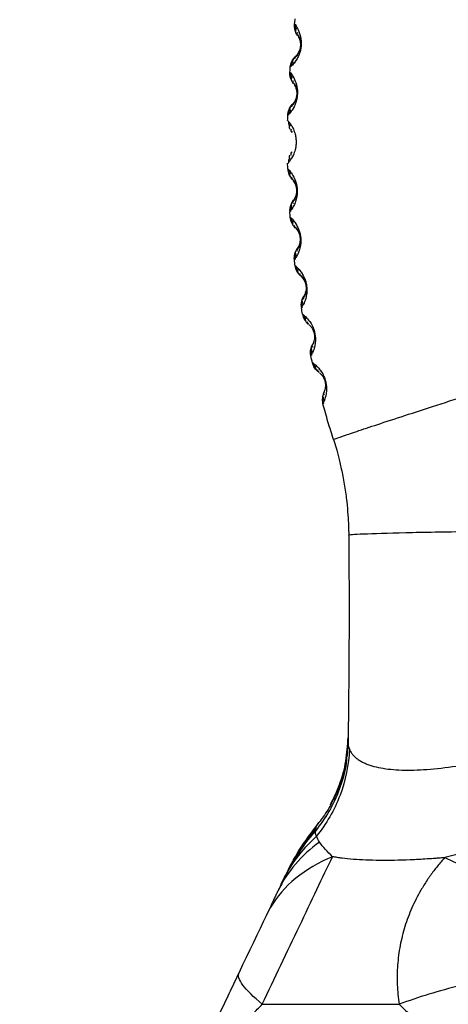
# Model space of a CAD drawing. Header units: millimetres. Extents: x 13 to 546, y 13 to 419.
# Tile 5 of 24: x 192 to 218, y 191 to 251. Entities that reach past the tile are written whole.
import ezdxf

# ---------------------------------------------------------------- set-up
doc = ezdxf.new("R2010")
doc.units = ezdxf.units.MM
doc.header["$LTSCALE"] = 2
doc.linetypes.add('SLD-Solid', pattern=[0])
doc.layers.add('DIMENSIONS', color=140, linetype='SLD-Solid', lineweight=25)
doc.styles.add('SLDTEXTSTYLE0', font='VERDANA.TTF')
doc.dimstyles.new('SLDDIMSTYLE0', dxfattribs={"dimtxt": 4.316016, "dimasz": 6.604, "dimexe": 0, "dimexo": 0.0625, "dimgap": 1.079004, "dimtad": 0, "dimtih": 1, "dimtoh": 1, "dimrnd": 1e-09, "dimzin": 12, "dimdsep": 46, "dimtxsty": 'SLDTEXTSTYLE0', "dimsah": 1, "dimcen": 0.09, "dimadec": 0, "dimazin": 3, "dimtfac": 1, "dimtofl": 0, "dimtmove": 0, "dimatfit": 3, "dimfxl": 0, "dimfrac": 2, "dimtolj": 1, "dimtzin": 12, "dimarcsym": 0})

# ---------------------------------------------------------------- blocks, each defined once
blk = doc.blocks.new('_D')
at = {"layer": 'DIMENSIONS'}
for p, q in [((257.87, 337.075), (154.357, 337.075)), ((160.707, 337.075), (160.707, 213.928)), ((154.294, 206.102), (152.844, 206.102)), ((152.844, 206.102), (152.844, 199.243)), ((167.119, 206.102), (168.569, 206.102)), ((168.569, 206.102), (168.569, 199.243)), ((152.844, 199.243), (154.294, 199.243)), ((168.569, 199.243), (167.119, 199.243)), ((160.707, 94.89), (160.707, 198.276)), ((219.505, 94.89), (154.357, 94.89))]:
    blk.add_line(p, q, dxfattribs=at)
for points in [[(160.707, 337.075), (159.691, 330.471), (161.723, 330.471)], [(160.707, 94.89), (161.723, 101.494), (159.691, 101.494)]]:
    blk.add_solid(points, dxfattribs=at)
at = {"layer": 'DIMENSIONS', "char_height": 4.2333, "attachment_point": 1, "style": 'SLDTEXTSTYLE0'}
for s, insert in [('242.2', (152.499, 212.445)), ('9.53', (154.294, 204.619))]:
    blk.add_mtext(s, dxfattribs=dict(at, insert=insert))
blk = doc.blocks.new('_D_2')
at = {"layer": 'DIMENSIONS'}
for p, q in [((257.816, 337.071), (176.375, 337.071)), ((182.725, 337.071), (182.725, 251.166)), ((176.312, 243.341), (174.863, 243.341)), ((174.863, 243.341), (174.863, 236.481)), ((189.138, 243.341), (190.587, 243.341)), ((190.587, 243.341), (190.587, 236.481)), ((174.863, 236.481), (176.312, 236.481)), ((190.587, 236.481), (189.138, 236.481)), ((182.725, 152.277), (182.725, 235.515)), ((191.044, 152.277), (176.375, 152.277))]:
    blk.add_line(p, q, dxfattribs=at)
for points in [[(182.725, 337.071), (181.709, 330.467), (183.741, 330.467)], [(182.725, 152.277), (183.741, 158.881), (181.709, 158.881)]]:
    blk.add_solid(points, dxfattribs=at)
at = {"layer": 'DIMENSIONS', "char_height": 4.2333, "attachment_point": 1, "style": 'SLDTEXTSTYLE0'}
for s, insert in [('184.8', (174.517, 249.684)), ('7.28', (176.312, 241.858))]:
    blk.add_mtext(s, dxfattribs=dict(at, insert=insert))

msp = doc.modelspace()

# ---------------------------------------------------------------- linework, layer by layer
for p, q in [((208.967, 251.02), (208.969, 250.923)), ((209.304, 249.682), (209.303, 249.668)), ((208.726, 248.483), (208.705, 248.388)), ((208.679, 248.048), (208.686, 247.951)), ((209.079, 246.737), (209.079, 246.719)), ((208.564, 245.51), (208.548, 245.414)), ((208.741, 244.411), (208.784, 244.356)), ((208.783, 243.16), (208.741, 243.105)), ((208.546, 242.095), (208.562, 242)), ((209.066, 240.839), (209.067, 240.822)), ((208.68, 239.573), (208.674, 239.477)), ((208.7, 239.113), (208.72, 239.02)), ((209.277, 237.89), (209.28, 237.873)), ((208.958, 236.61), (208.956, 236.514)), ((209.003, 236.13), (209.028, 236.037)), ((209.383, 233.65), (209.386, 233.554)), ((209.459, 233.139), (209.488, 233.048)), ((209.961, 230.689), (209.969, 230.593)), ((210.068, 230.153), (210.102, 230.064)), ((210.691, 227.74), (210.704, 227.645)), ((212.222, 206.751), (212.166, 206.189)), ((212.223, 206.751), (212.167, 206.189)), ((212.223, 206.7), (212.179, 206.008)), ((212.166, 206.189), (212.152, 206.051)), ((212.167, 206.189), (212.153, 206.049)), ((210.267, 201.528), (208.766, 199.341)), ((210.267, 201.528), (208.773, 199.353)), ((210.26, 201.573), (210.424, 201.817)), ((208.997, 199.74), (208.535, 198.909)), ((208.684, 199.178), (208.539, 198.917)), ((208.182, 198.186), (208.408, 198.588)), ((208.182, 198.186), (208.404, 198.58)), ((208.531, 198.899), (208.382, 198.589)), ((208.317, 198.469), (208.297, 198.426)), ((207.456, 196.661), (207.172, 196.065))]:
    msp.add_line(p, q)
at = {"flags": 128}
msp.add_lwpolyline([(207.172, 196.065), (206.992, 195.688), (206.8, 195.285), (206.598, 194.86), (206.387, 194.417), (206.169, 193.961), (205.948, 193.497), (205.726, 193.03), (205.504, 192.565)], dxfattribs=at)
for centre, start, end in [((209.498, 242.451), 179.99991, 181.22868), ((209.505, 242.134), 181.53532, 223.42855), ((209.632, 239.532), 179.99971, 184.04825), ((210.335, 233.703), 179.9993, 189.71378), ((210.402, 233.32), 190.0881, 231.52163)]:
    msp.add_arc(centre, 1, start, end)
for points in [[(208.928, 251.038), (208.941, 251.145), (208.955, 251.252), (208.968, 251.358)], [(209.106, 250.338), (208.963, 250.539), (208.898, 250.794), (208.928, 251.038)], [(208.663, 248.378), (208.682, 248.624), (208.796, 248.861), (208.976, 249.03)], [(208.64, 248.064), (208.647, 248.169), (208.655, 248.274), (208.663, 248.378)], [(208.85, 247.375), (208.699, 247.569), (208.622, 247.819), (208.64, 248.064)], [(208.507, 245.402), (208.514, 245.648), (208.615, 245.889), (208.785, 246.067)], [(208.499, 245.087), (208.502, 245.192), (208.504, 245.297), (208.507, 245.402)], [(208.506, 242.107), (208.503, 242.214), (208.5, 242.322), (208.498, 242.43)], [(208.632, 239.532), (208.632, 239.752), (208.707, 239.971), (208.842, 240.145)], [(208.659, 239.124), (208.651, 239.236), (208.643, 239.349), (208.635, 239.461)], [(208.963, 238.479), (208.788, 238.648), (208.678, 238.882), (208.659, 239.124)], [(208.918, 236.496), (208.889, 236.737), (208.952, 236.988), (209.09, 237.187)], [(208.962, 236.138), (208.947, 236.257), (208.932, 236.376), (208.918, 236.496)], [(209.296, 235.511), (209.114, 235.67), (208.993, 235.898), (208.962, 236.138)], [(209.335, 233.703), (209.335, 233.888), (209.388, 234.073), (209.486, 234.231)], [(209.418, 233.145), (209.395, 233.275), (209.372, 233.404), (209.35, 233.534)], [(209.909, 230.789), (209.909, 230.957), (209.953, 231.125), (210.034, 231.272)], [(209.933, 230.572), (209.918, 230.643), (209.909, 230.716), (209.909, 230.789)], [(210.027, 230.157), (209.996, 230.295), (209.964, 230.433), (209.933, 230.572)], [(210.418, 229.57), (210.223, 229.711), (210.081, 229.923), (210.027, 230.157)], [(210.734, 228.323), (210.67, 228.191), (210.634, 228.039), (210.634, 227.888)], [(210.634, 227.888), (210.634, 227.797), (210.647, 227.706), (210.67, 227.621)], [(211.325, 225.418), (211.268, 225.6), (211.153, 225.966), (210.986, 226.516), (210.825, 227.068), (210.722, 227.437), (210.67, 227.621)], [(212.265, 219.534), (212.279, 217.983), (212.286, 216.431), (212.286, 214.88)], [(212.286, 214.88), (212.286, 212.17), (212.265, 209.461), (212.223, 206.751)], [(212.223, 206.751), (212.22, 206.61), (212.246, 206.469), (212.304, 206.328)], [(208.108, 198.029), (208.628, 199.121), (209.366, 200.123), (210.277, 200.973)], [(210.462, 200.607), (210.381, 200.73), (210.317, 200.852), (210.276, 200.973)], [(207.456, 196.661), (207.446, 196.641), (207.436, 196.6), (207.428, 196.548)], [(207.428, 196.548), (207.335, 196.39), (207.25, 196.229), (207.172, 196.065)]]:
    msp.add_open_spline(points, degree=3)
for points, knots in [([(208.928, 251.038), (208.957, 251.006), (208.999, 250.959), (209.206, 250.574), (209.306, 250.219), (209.335, 249.957), (209.334, 249.782), (209.326, 249.654), (209.309, 249.527), (209.274, 249.356), (209.194, 249.105), (209.029, 248.779), (208.821, 248.528), (208.781, 248.494), (208.762, 248.478)], [0, 0, 0, 0, 0.288129, 0.432274, 0.504278, 0.543, 0.560107, 0.576729, 0.593313, 0.610412, 0.649181, 0.721186, 0.865333, 1, 1, 1, 1]), ([(208.969, 250.923), (208.968, 250.891), (208.967, 250.795), (208.99, 250.695), (209.005, 250.628)], [0, 0, 0, 0, 0.334647, 1, 1, 1, 1]), ([(209.057, 250.755), (209.021, 250.725), (208.949, 250.665), (208.993, 250.552), (209.014, 250.496)], [0, 0, 0, 0, 0.508406, 1, 1, 1, 1]), ([(209.145, 250.275), (209.151, 250.267), (209.162, 250.253), (209.222, 250.13), (209.269, 249.997), (209.29, 249.83), (209.291, 249.745), (209.289, 249.695), (209.286, 249.659), (209.282, 249.623), (209.274, 249.573), (209.256, 249.491), (209.215, 249.368), (209.161, 249.262), (209.104, 249.175), (209.042, 249.096), (208.987, 249.041), (208.979, 249.034), (208.976, 249.03)], [0, 0, 0, 0, 0.123898, 0.240944, 0.347665, 0.378803, 0.392633, 0.398546, 0.404147, 0.409764, 0.415702, 0.429569, 0.460785, 0.531913, 0.607466, 0.684794, 0.841772, 1, 1, 1, 1]), ([(209.124, 250.311), (209.102, 250.351), (209.058, 250.432), (209.103, 250.48), (209.126, 250.504)], [0, 0, 0, 0, 0.4908129, 1, 1, 1, 1]), ([(209.099, 250.402), (209.129, 250.362), (209.175, 250.3), (209.25, 250.139), (209.288, 250), (209.304, 249.888), (209.309, 249.799), (209.308, 249.727), (209.305, 249.694), (209.304, 249.682)], [0, 0, 0, 0, 0.461932, 0.703176, 0.826195, 0.888269, 0.950437, 0.981695, 1, 1, 1, 1]), ([(209.303, 249.668), (209.303, 249.664), (209.301, 249.639), (209.295, 249.593), (209.28, 249.513), (209.257, 249.425), (209.196, 249.261), (209.069, 249.068), (209.001, 249.009), (208.956, 248.969)], [0, 0, 0, 0, 0.005969, 0.036854, 0.067908, 0.130468, 0.193904, 0.452892, 1, 1, 1, 1]), ([(208.855, 248.894), (208.822, 248.843), (208.757, 248.74), (208.816, 248.667), (208.846, 248.63)], [0, 0, 0, 0, 0.491616, 1, 1, 1, 1]), ([(208.962, 248.863), (208.945, 248.891), (208.91, 248.947), (208.969, 249.018), (208.999, 249.052)], [0, 0, 0, 0, 0.509162, 1, 1, 1, 1]), ([(208.82, 248.765), (208.792, 248.703), (208.75, 248.609), (208.732, 248.515), (208.726, 248.483)], [0, 0, 0, 0, 0.664245, 1, 1, 1, 1]), ([(208.64, 248.064), (208.67, 248.034), (208.714, 247.988), (208.939, 247.616), (209.054, 247.266), (209.096, 247.006), (209.104, 246.832), (209.102, 246.705), (209.092, 246.58), (209.067, 246.412), (209, 246.156), (208.851, 245.823), (208.656, 245.559), (208.619, 245.524), (208.6, 245.507)], [0, 0, 0, 0, 0.288197, 0.432375, 0.504393, 0.543038, 0.560168, 0.576843, 0.59309, 0.60975, 0.647184, 0.721119, 0.865297, 1, 1, 1, 1]), ([(208.686, 247.951), (208.687, 247.919), (208.691, 247.824), (208.718, 247.725), (208.736, 247.659)], [0, 0, 0, 0, 0.334797, 1, 1, 1, 1]), ([(208.782, 247.789), (208.747, 247.757), (208.679, 247.694), (208.728, 247.583), (208.752, 247.528)], [0, 0, 0, 0, 0.508399, 1, 1, 1, 1]), ([(208.892, 247.314), (208.898, 247.307), (208.91, 247.294), (208.975, 247.174), (209.029, 247.044), (209.058, 246.879), (209.063, 246.794), (209.063, 246.744), (209.062, 246.708), (209.059, 246.672), (209.054, 246.622), (209.04, 246.539), (209.006, 246.416), (208.958, 246.307), (208.906, 246.218), (208.847, 246.135), (208.796, 246.078), (208.789, 246.07), (208.785, 246.067)], [0, 0, 0, 0, 0.123838, 0.240896, 0.347622, 0.378757, 0.392582, 0.398494, 0.404096, 0.409711, 0.415649, 0.429527, 0.46075, 0.531887, 0.607446, 0.684779, 0.841764, 1, 1, 1, 1]), ([(208.87, 247.35), (208.846, 247.388), (208.798, 247.467), (208.84, 247.517), (208.862, 247.542)], [0, 0, 0, 0, 0.490822, 1, 1, 1, 1]), ([(208.84, 247.439), (208.872, 247.4), (208.92, 247.341), (209.003, 247.184), (209.047, 247.048), (209.069, 246.937), (209.078, 246.849), (209.081, 246.779), (209.08, 246.747), (209.079, 246.737)], [0, 0, 0, 0, 0.463169, 0.705061, 0.828412, 0.890655, 0.952992, 0.984337, 1, 1, 1, 1]), ([(209.079, 246.719), (209.079, 246.715), (209.078, 246.689), (209.074, 246.643), (209.064, 246.562), (209.045, 246.474), (208.993, 246.307), (208.875, 246.11), (208.812, 246.047), (208.768, 246.005)], [0, 0, 0, 0, 0.006514, 0.037376, 0.06842, 0.130939, 0.194332, 0.453172, 1, 1, 1, 1]), ([(208.672, 245.925), (208.642, 245.873), (208.582, 245.767), (208.644, 245.698), (208.676, 245.662)], [0, 0, 0, 0, 0.491617, 1, 1, 1, 1]), ([(208.78, 245.9), (208.761, 245.927), (208.724, 245.981), (208.779, 246.054), (208.807, 246.09)], [0, 0, 0, 0, 0.509157, 1, 1, 1, 1]), ([(208.643, 245.795), (208.619, 245.732), (208.581, 245.636), (208.568, 245.542), (208.564, 245.51)], [0, 0, 0, 0, 0.664574, 1, 1, 1, 1]), ([(208.499, 245.087), (208.5, 245.084), (208.502, 245.08), (208.513, 245.068), (208.526, 245.054), (208.545, 245.034), (208.572, 245.001), (208.613, 244.951), (208.647, 244.905), (208.663, 244.883)], [0, 0, 0, 0, 0.164091, 0.302097, 0.414067, 0.499981, 0.673832, 0.840485, 1, 1, 1, 1]), ([(208.55, 244.977), (208.553, 244.945), (208.561, 244.85), (208.593, 244.753), (208.615, 244.689)], [0, 0, 0, 0, 0.334799, 1, 1, 1, 1]), ([(208.578, 244.988), (208.597, 244.969), (208.634, 244.931), (208.818, 244.653), (208.949, 244.314), (209.003, 244.058), (209.02, 243.885), (209.024, 243.758), (209.02, 243.631), (209.003, 243.458), (208.948, 243.202), (208.817, 242.863), (208.632, 242.585), (208.596, 242.547), (208.577, 242.528)], [0, 0, 0, 0, 0.17012, 0.334875, 0.417176, 0.46145, 0.481001, 0.499984, 0.518953, 0.538499, 0.582795, 0.665095, 0.829851, 1, 1, 1, 1]), ([(208.653, 244.819), (208.62, 244.786), (208.556, 244.72), (208.61, 244.612), (208.636, 244.559)], [0, 0, 0, 0, 0.50839, 1, 1, 1, 1]), ([(208.762, 244.387), (208.737, 244.424), (208.685, 244.5), (208.725, 244.551), (208.745, 244.578)], [0, 0, 0, 0, 0.490836, 1, 1, 1, 1]), ([(208.614, 242.828), (208.593, 242.764), (208.552, 242.634), (208.542, 242.508), (208.538, 242.444)], [0, 0, 0, 0, 0.497395, 1, 1, 1, 1]), ([(208.635, 242.958), (208.609, 242.905), (208.555, 242.796), (208.619, 242.731), (208.652, 242.697)], [0, 0, 0, 0, 0.491612, 1, 1, 1, 1]), ([(208.744, 242.939), (208.724, 242.965), (208.684, 243.017), (208.736, 243.092), (208.761, 243.129)], [0, 0, 0, 0, 0.509161, 1, 1, 1, 1]), ([(208.506, 242.107), (208.538, 242.08), (208.586, 242.039), (208.842, 241.693), (208.989, 241.359), (209.055, 241.107), (209.081, 240.937), (209.091, 240.81), (209.093, 240.684), (209.085, 240.511), (209.043, 240.253), (208.93, 239.909), (208.766, 239.631), (208.732, 239.592), (208.716, 239.574)], [0, 0, 0, 0, 0.2881805, 0.432351, 0.5043691, 0.543123, 0.5602295, 0.5768304, 0.5934341, 0.6105385, 0.6492954, 0.7213112, 0.865481, 1, 1, 1, 1]), ([(208.562, 242), (208.566, 241.968), (208.579, 241.874), (208.615, 241.779), (208.64, 241.716)], [0, 0, 0, 0, 0.335256, 1, 1, 1, 1]), ([(208.671, 241.848), (208.64, 241.813), (208.579, 241.745), (208.638, 241.639), (208.667, 241.588)], [0, 0, 0, 0, 0.508386, 1, 1, 1, 1]), ([(208.8, 241.423), (208.774, 241.458), (208.719, 241.531), (208.756, 241.585), (208.774, 241.612)], [0, 0, 0, 0, 0.490845, 1, 1, 1, 1]), ([(208.763, 241.508), (208.798, 241.472), (208.851, 241.419), (208.947, 241.272), (209.004, 241.142), (209.036, 241.035), (209.054, 240.949), (209.063, 240.881), (209.065, 240.85), (209.066, 240.839)], [0, 0, 0, 0, 0.463167, 0.705061, 0.828414, 0.890658, 0.953004, 0.984351, 1, 1, 1, 1]), ([(208.826, 241.39), (208.833, 241.383), (208.846, 241.371), (208.921, 241.259), (208.986, 241.136), (209.031, 240.975), (209.044, 240.893), (209.049, 240.844), (209.052, 240.808), (209.053, 240.772), (209.053, 240.722), (209.047, 240.638), (209.026, 240.512), (208.988, 240.4), (208.946, 240.307), (208.897, 240.219), (208.852, 240.158), (208.846, 240.149), (208.842, 240.145)], [0, 0, 0, 0, 0.123709, 0.24079, 0.347599, 0.378809, 0.392695, 0.398623, 0.404224, 0.40984, 0.415764, 0.429588, 0.460753, 0.531858, 0.607414, 0.684751, 0.84175, 1, 1, 1, 1]), ([(209.067, 240.822), (209.067, 240.817), (209.069, 240.792), (209.07, 240.746), (209.068, 240.665), (209.058, 240.576), (209.023, 240.405), (208.927, 240.197), (208.871, 240.129), (208.832, 240.082)], [0, 0, 0, 0, 0.00654, 0.037397, 0.068441, 0.130956, 0.194353, 0.453189, 1, 1, 1, 1]), ([(208.73, 239.863), (208.712, 239.798), (208.685, 239.7), (208.681, 239.605), (208.68, 239.573)], [0, 0, 0, 0, 0.665268, 1, 1, 1, 1]), ([(208.745, 239.993), (208.721, 239.939), (208.673, 239.829), (208.74, 239.766), (208.775, 239.735)], [0, 0, 0, 0, 0.491609, 1, 1, 1, 1]), ([(208.854, 239.98), (208.833, 240.005), (208.791, 240.054), (208.838, 240.132), (208.862, 240.171)], [0, 0, 0, 0, 0.509163, 1, 1, 1, 1]), ([(208.659, 239.124), (208.693, 239.098), (208.742, 239.06), (209.013, 238.728), (209.176, 238.403), (209.254, 238.156), (209.287, 237.988), (209.304, 237.863), (209.312, 237.737), (209.313, 237.564), (209.284, 237.305), (209.189, 236.957), (209.04, 236.672), (209.008, 236.632), (208.993, 236.612)], [0, 0, 0, 0, 0.288199, 0.432379, 0.504403, 0.54317, 0.560276, 0.576868, 0.59348, 0.610586, 0.649337, 0.721357, 0.865535, 1, 1, 1, 1]), ([(208.72, 239.02), (208.726, 238.989), (208.743, 238.896), (208.784, 238.803), (208.812, 238.741)], [0, 0, 0, 0, 0.335442, 1, 1, 1, 1]), ([(208.837, 238.874), (208.808, 238.838), (208.751, 238.767), (208.814, 238.665), (208.845, 238.615)], [0, 0, 0, 0, 0.508379, 1, 1, 1, 1]), ([(208.986, 238.457), (208.957, 238.491), (208.899, 238.561), (208.933, 238.616), (208.95, 238.644)], [0, 0, 0, 0, 0.490856, 1, 1, 1, 1]), ([(208.944, 238.54), (208.98, 238.506), (209.036, 238.456), (209.139, 238.314), (209.201, 238.188), (209.238, 238.083), (209.26, 237.999), (209.273, 237.931), (209.276, 237.901), (209.277, 237.89)], [0, 0, 0, 0, 0.463165, 0.705059, 0.828413, 0.890658, 0.953007, 0.984355, 1, 1, 1, 1]), ([(209.013, 238.425), (209.02, 238.419), (209.033, 238.407), (209.114, 238.3), (209.184, 238.18), (209.236, 238.023), (209.253, 237.942), (209.261, 237.893), (209.265, 237.858), (209.268, 237.822), (209.27, 237.772), (209.269, 237.689), (209.254, 237.562), (209.223, 237.448), (209.185, 237.353), (209.141, 237.264), (209.1, 237.2), (209.093, 237.191), (209.09, 237.187)], [0, 0, 0, 0, 0.123637, 0.24073, 0.347578, 0.37882, 0.392731, 0.398667, 0.404269, 0.409883, 0.415801, 0.429604, 0.460745, 0.531836, 0.607393, 0.684733, 0.841742, 1, 1, 1, 1]), ([(209.28, 237.873), (209.28, 237.869), (209.283, 237.844), (209.286, 237.797), (209.288, 237.717), (209.283, 237.627), (209.257, 237.455), (209.172, 237.243), (209.119, 237.172), (209.083, 237.124)], [0, 0, 0, 0, 0.006672, 0.037521, 0.068564, 0.131067, 0.194456, 0.453257, 1, 1, 1, 1]), ([(208.993, 236.901), (208.978, 236.835), (208.956, 236.736), (208.957, 236.642), (208.958, 236.61)], [0, 0, 0, 0, 0.66563, 1, 1, 1, 1]), ([(209.001, 237.031), (208.98, 236.976), (208.938, 236.863), (209.008, 236.805), (209.043, 236.776)], [0, 0, 0, 0, 0.491606, 1, 1, 1, 1]), ([(209.11, 237.023), (209.088, 237.047), (209.043, 237.094), (209.087, 237.174), (209.108, 237.213)], [0, 0, 0, 0, 0.5091641, 1, 1, 1, 1]), ([(208.962, 236.138), (208.996, 236.114), (209.048, 236.079), (209.333, 235.761), (209.51, 235.446), (209.6, 235.205), (209.641, 235.039), (209.664, 234.915), (209.679, 234.79), (209.688, 234.618), (209.673, 234.359), (209.596, 234.007), (209.462, 233.716), (209.433, 233.674), (209.419, 233.654)], [0, 0, 0, 0, 0.288222, 0.432413, 0.504444, 0.54321, 0.56032, 0.576913, 0.593545, 0.610655, 0.649387, 0.721411, 0.865599, 1, 1, 1, 1]), ([(209.028, 236.037), (209.035, 236.007), (209.057, 235.915), (209.102, 235.824), (209.132, 235.764)], [0, 0, 0, 0, 0.3356082, 1, 1, 1, 1]), ([(209.151, 235.897), (209.124, 235.86), (209.07, 235.787), (209.139, 235.689), (209.172, 235.641)], [0, 0, 0, 0, 0.50837, 1, 1, 1, 1]), ([(209.319, 235.49), (209.289, 235.523), (209.228, 235.59), (209.259, 235.646), (209.275, 235.674)], [0, 0, 0, 0, 0.490869, 1, 1, 1, 1]), ([(209.274, 235.57), (209.311, 235.539), (209.369, 235.491), (209.478, 235.355), (209.546, 235.233), (209.588, 235.131), (209.614, 235.049), (209.631, 234.977), (209.637, 234.94), (209.639, 234.924)], [0, 0, 0, 0, 0.459102, 0.698877, 0.821155, 0.882859, 0.944669, 0.975732, 1, 1, 1, 1]), ([(209.348, 235.46), (209.355, 235.454), (209.369, 235.443), (209.454, 235.34), (209.53, 235.224), (209.589, 235.071), (209.61, 234.991), (209.62, 234.943), (209.626, 234.908), (209.631, 234.872), (209.635, 234.823), (209.639, 234.739), (209.63, 234.612), (209.604, 234.497), (209.572, 234.401), (209.532, 234.31), (209.495, 234.244), (209.489, 234.235), (209.486, 234.231)], [0, 0, 0, 0, 0.123574, 0.240672, 0.34757, 0.378851, 0.392796, 0.39874, 0.404341, 0.409966, 0.415879, 0.42964, 0.460749, 0.531822, 0.607376, 0.684718, 0.841733, 1, 1, 1, 1]), ([(209.639, 234.924), (209.64, 234.92), (209.645, 234.895), (209.65, 234.849), (209.656, 234.769), (209.655, 234.679), (209.638, 234.506), (209.564, 234.291), (209.516, 234.217), (209.483, 234.167)], [0, 0, 0, 0, 0.006721, 0.037595, 0.068603, 0.13111, 0.194499, 0.453286, 1, 1, 1, 1]), ([(209.406, 234.071), (209.388, 234.015), (209.351, 233.901), (209.423, 233.846), (209.46, 233.819)], [0, 0, 0, 0, 0.491601, 1, 1, 1, 1]), ([(209.404, 233.941), (209.393, 233.875), (209.376, 233.775), (209.381, 233.681), (209.383, 233.65)], [0, 0, 0, 0, 0.66613, 1, 1, 1, 1]), ([(209.514, 234.069), (209.49, 234.091), (209.444, 234.136), (209.483, 234.218), (209.503, 234.258)], [0, 0, 0, 0, 0.509169, 1, 1, 1, 1]), ([(209.418, 233.145), (209.453, 233.123), (209.505, 233.091), (209.805, 232.788), (209.996, 232.483), (210.097, 232.247), (210.147, 232.084), (210.175, 231.962), (210.196, 231.839), (210.214, 231.668), (210.212, 231.409), (210.154, 231.055), (210.035, 230.758), (210.009, 230.715), (209.996, 230.694)], [0, 0, 0, 0, 0.288228, 0.432422, 0.504453, 0.543236, 0.560342, 0.576923, 0.59355, 0.610661, 0.6494, 0.721425, 0.865616, 1, 1, 1, 1]), ([(209.488, 233.048), (209.497, 233.018), (209.523, 232.928), (209.572, 232.84), (209.605, 232.782)], [0, 0, 0, 0, 0.3357489, 1, 1, 1, 1]), ([(209.617, 232.915), (209.592, 232.877), (209.543, 232.802), (209.615, 232.707), (209.651, 232.661)], [0, 0, 0, 0, 0.5083659, 1, 1, 1, 1]), ([(209.804, 232.517), (209.773, 232.549), (209.709, 232.612), (209.737, 232.67), (209.751, 232.699)], [0, 0, 0, 0, 0.490877, 1, 1, 1, 1]), ([(209.834, 232.489), (209.842, 232.484), (209.856, 232.473), (209.946, 232.375), (210.027, 232.263), (210.093, 232.113), (210.118, 232.035), (210.131, 231.987), (210.138, 231.953), (210.145, 231.918), (210.152, 231.869), (210.159, 231.786), (210.157, 231.659), (210.137, 231.544), (210.11, 231.446), (210.075, 231.353), (210.041, 231.286), (210.036, 231.277), (210.034, 231.272)], [0, 0, 0, 0, 0.123451, 0.240572, 0.347482, 0.37877, 0.392711, 0.398657, 0.404262, 0.409873, 0.415781, 0.429564, 0.46068, 0.531768, 0.607334, 0.684687, 0.841718, 1, 1, 1, 1]), ([(210.069, 231.112), (210.045, 231.134), (209.997, 231.175), (210.031, 231.259), (210.048, 231.3)], [0, 0, 0, 0, 0.5091605, 1, 1, 1, 1]), ([(209.962, 231.109), (209.947, 231.052), (209.916, 230.937), (209.991, 230.887), (210.028, 230.861)], [0, 0, 0, 0, 0.491606, 1, 1, 1, 1]), ([(209.967, 230.98), (209.959, 230.913), (209.947, 230.813), (209.957, 230.72), (209.961, 230.689)], [0, 0, 0, 0, 0.666134, 1, 1, 1, 1]), ([(210.027, 230.157), (210.063, 230.137), (210.117, 230.107), (210.429, 229.821), (210.634, 229.529), (210.746, 229.301), (210.803, 229.141), (210.838, 229.022), (210.865, 228.9), (210.892, 228.73), (210.904, 228.471), (210.864, 228.115), (210.762, 227.813), (210.737, 227.768), (210.726, 227.747)], [0, 0, 0, 0, 0.2882704, 0.4324877, 0.5045332, 0.5433684, 0.5604718, 0.5770103, 0.5936746, 0.6107897, 0.6495009, 0.7215306, 0.8657376, 1, 1, 1, 1]), ([(210.102, 230.064), (210.112, 230.035), (210.143, 229.946), (210.196, 229.861), (210.232, 229.805)], [0, 0, 0, 0, 0.336159, 1, 1, 1, 1]), ([(210.236, 229.938), (210.214, 229.899), (210.169, 229.822), (210.246, 229.731), (210.283, 229.687)], [0, 0, 0, 0, 0.508354, 1, 1, 1, 1]), ([(210.443, 229.552), (210.41, 229.581), (210.343, 229.641), (210.368, 229.7), (210.381, 229.729)], [0, 0, 0, 0, 0.490895, 1, 1, 1, 1]), ([(210.474, 229.525), (210.482, 229.52), (210.496, 229.51), (210.59, 229.416), (210.676, 229.31), (210.749, 229.165), (210.778, 229.089), (210.793, 229.042), (210.802, 229.008), (210.81, 228.974), (210.82, 228.925), (210.832, 228.842), (210.836, 228.715), (210.823, 228.599), (210.801, 228.5), (210.771, 228.406), (210.741, 228.337), (210.736, 228.328), (210.734, 228.323)], [0, 0, 0, 0, 0.123362, 0.240507, 0.347547, 0.378972, 0.39303, 0.399015, 0.40463, 0.410246, 0.416126, 0.429793, 0.460764, 0.531755, 0.607301, 0.684654, 0.8417, 1, 1, 1, 1]), ([(211.325, 225.418), (211.324, 225.423), (211.379, 225.447), (211.619, 225.536), (211.805, 225.602), (212.319, 225.778), (212.647, 225.888), (213.443, 226.154), (213.911, 226.308), (214.969, 226.656), (215.559, 226.848), (216.832, 227.262), (217.514, 227.483), (218.931, 227.94), (219.665, 228.177), (221.148, 228.653), (221.896, 228.892), (222.633, 229.127)], [0, 0, 0, 0, 0.125, 0.125, 0.25, 0.25, 0.375, 0.375, 0.5, 0.5, 0.625, 0.625, 0.75, 0.75, 0.875, 0.875, 1, 1, 1, 1]), ([(210.777, 228.167), (210.752, 228.186), (210.702, 228.225), (210.732, 228.31), (210.747, 228.352)], [0, 0, 0, 0, 0.509178, 1, 1, 1, 1]), ([(210.671, 228.157), (210.659, 228.1), (210.635, 227.984), (210.711, 227.938), (210.75, 227.914)], [0, 0, 0, 0, 0.491596, 1, 1, 1, 1]), ([(210.683, 228.029), (210.678, 227.962), (210.671, 227.862), (210.686, 227.77), (210.691, 227.74)], [0, 0, 0, 0, 0.666745, 1, 1, 1, 1]), ([(211.325, 225.418), (211.375, 225.26), (211.48, 224.919), (211.65, 224.298), (211.802, 223.658), (211.924, 223.047), (212.013, 222.543), (212.086, 222.046), (212.161, 221.437), (212.221, 220.759), (212.256, 220.088), (212.264, 219.711), (212.265, 219.534)], [0, 0, 0, 0, 0.125008, 0.250008, 0.375008, 0.437508, 0.500008, 0.562508, 0.625008, 0.750008, 0.875008, 1.000007, 1.000007, 1.000007, 1.000007]), ([(212.265, 219.534), (212.265, 219.545), (212.42, 219.569), (213.336, 219.62), (215.559, 219.687), (218.89, 219.748), (221.913, 219.788), (223.484, 219.804), (224.27, 219.811)], [0, 0, 0, 0, 0.125, 0.25, 0.5, 0.75, 0.875, 1, 1, 1, 1]), ([(211.135, 202.911), (211.337, 203.32), (211.76, 204.176), (212.132, 205.582), (212.196, 206.567), (212.227, 207.055)], [0, 0, 0, 0, 0.316336, 0.660822, 1, 1, 1, 1]), ([(212.222, 206.751), (212.223, 206.777), (212.224, 206.827), (212.225, 206.909), (212.227, 206.988), (212.227, 207.044), (212.227, 207.052), (212.227, 207.055)], [0, 0, 0, 0, 0.125002, 0.250005, 0.500009, 0.750003, 1, 1, 1, 1]), ([(212.153, 206.049), (212.134, 205.794), (212.078, 205.043), (211.711, 203.837), (211.099, 202.473), (210.504, 201.676), (210.209, 201.28)], [0, 0, 0, 0, 0.1466479, 0.4324199, 0.7181915, 1, 1, 1, 1]), ([(212.194, 206.18), (212.192, 206.172), (212.187, 206.154), (212.155, 205.899), (212.084, 205.468), (211.946, 204.861), (211.708, 204.099), (211.325, 203.204), (210.839, 202.319), (210.409, 201.785), (210.222, 201.553)], [0, 0, 0, 0, 0.080877, 0.175899, 0.278793, 0.395412, 0.530153, 0.685771, 0.863349, 1, 1, 1, 1]), ([(212.304, 206.328), (212.269, 205.383), (212.077, 204.414), (211.384, 202.58), (210.884, 201.718), (210.276, 200.973)], [0, 0, 0, 0, 0.5, 0.5, 1, 1, 1, 1]), ([(212.304, 206.328), (212.318, 206.295), (212.348, 206.229), (212.404, 206.135), (212.468, 206.046), (212.54, 205.961), (212.62, 205.88), (212.706, 205.803), (212.799, 205.732), (212.897, 205.664), (213, 205.601), (213.107, 205.542), (213.218, 205.488), (213.331, 205.438), (213.711, 205.289), (214.48, 205.105), (215.863, 205.009), (217.5, 205.095), (219.029, 205.303), (220.328, 205.549), (221.158, 205.729), (221.891, 205.907), (222.56, 206.079), (223.058, 206.213), (223.33, 206.287)], [0, 0, 0, 0, 0.021953, 0.043512, 0.064658, 0.085374, 0.105644, 0.125451, 0.14478, 0.163618, 0.181951, 0.199768, 0.217058, 0.233811, 0.250017, 0.377095, 0.500012, 0.622717, 0.750007, 0.811439, 0.875006, 0.907493, 0.949332, 1, 1, 1, 1]), ([(208.56, 198.921), (208.722, 199.235), (209.203, 200.172), (209.838, 201.014), (210.26, 201.573)], [0, 0, 0, 0, 0.335449, 1, 1, 1, 1]), ([(210.209, 201.28), (210.212, 201.302), (210.219, 201.349), (210.234, 201.43), (210.247, 201.507), (210.257, 201.553), (210.259, 201.57), (210.26, 201.572), (210.26, 201.573)], [0, 0, 0, 0, 0.118112, 0.249999, 0.5, 0.750001, 0.882638, 1, 1, 1, 1]), ([(208.404, 198.58), (208.621, 198.994), (209.125, 199.955), (209.816, 200.799), (210.209, 201.28)], [0, 0, 0, 0, 0.430473, 1, 1, 1, 1]), ([(210.277, 200.973), (210.264, 201.001), (210.242, 201.056), (210.219, 201.134), (210.208, 201.209), (210.208, 201.257), (210.209, 201.28)], [0, 0, 0, 0, 0.2625024, 0.4999999, 0.7519413, 1, 1, 1, 1]), ([(224.002, 201.006), (223.875, 200.981), (223.627, 200.931), (223.263, 200.857), (222.894, 200.783), (222.155, 200.629), (221.225, 200.423), (220.259, 200.187), (219.524, 200.003), (218.874, 199.835), (218.405, 199.705), (218.187, 199.645)], [0, 0, 0, 0, 0.063773, 0.125, 0.183792, 0.25, 0.5, 0.658223, 0.75, 0.884189, 1, 1, 1, 1]), ([(210.462, 200.607), (209.905, 200.208), (209.405, 199.752), (208.545, 198.745), (208.186, 198.194), (207.907, 197.607)], [0, 0, 0, 0, 0.5, 0.5, 1, 1, 1, 1]), ([(211.268, 199.704), (211.117, 199.849), (210.967, 199.998), (210.69, 200.3), (210.563, 200.454), (210.462, 200.607)], [0, 0, 0, 0, 0.5, 0.5, 1, 1, 1, 1]), ([(206.933, 190.606), (207.697, 192.208), (208.483, 193.859), (209.97, 196.981), (210.67, 198.45), (211.268, 199.704)], [0, 0, 0, 0, 0.5, 0.5, 1, 1, 1, 1]), ([(211.268, 199.704), (210.411, 199.354), (209.65, 198.908), (208.358, 197.846), (207.828, 197.231), (207.428, 196.548)], [0, 0, 0, 0, 0.5, 0.5, 1, 1, 1, 1]), ([(218.187, 199.645), (218.095, 199.638), (217.911, 199.623), (217.546, 199.595), (216.918, 199.551), (215.707, 199.487), (214.118, 199.456), (212.769, 199.513), (211.967, 199.594), (211.605, 199.646), (211.409, 199.679), (211.315, 199.696), (211.268, 199.704)], [0, 0, 0, 0, 0.031258, 0.062515, 0.125027, 0.250031, 0.499877, 0.749938, 0.874969, 0.937484, 0.968756, 1, 1, 1, 1]), ([(218.187, 199.645), (218.11, 199.558), (217.955, 199.385), (217.731, 199.116), (217.512, 198.838), (217.301, 198.551), (217.097, 198.255), (216.9, 197.95), (216.565, 197.393), (216.137, 196.551), (215.71, 195.41), (215.413, 194.225), (215.282, 193.224), (215.246, 192.416), (215.255, 191.813), (215.295, 191.208), (215.352, 190.807), (215.381, 190.606)], [0, 0, 0, 0, 0.034471, 0.06932, 0.10457, 0.140243, 0.176366, 0.212961, 0.250056, 0.373127, 0.500012, 0.623273, 0.749966, 0.812144, 0.87446, 0.937037, 1, 1, 1, 1]), ([(218.187, 199.645), (219.1, 199.25), (220.096, 198.732), (222.16, 197.492), (223.228, 196.77), (224.278, 195.987)], [0, 0, 0, 0, 0.5, 0.5, 1, 1, 1, 1]), ([(208.108, 198.029), (208.076, 197.962), (208.032, 197.869), (207.962, 197.724), (207.927, 197.651), (207.907, 197.607)], [0, 0, 0, 0, 0.499962, 0.701554, 1, 1, 1, 1]), ([(207.907, 197.607), (207.871, 197.534), (207.798, 197.38), (207.706, 197.186), (207.629, 197.024), (207.553, 196.865), (207.494, 196.741), (207.456, 196.661)], [0, 0, 0, 0, 0.240836, 0.499995, 0.614277, 0.749995, 1, 1, 1, 1]), ([(205.504, 192.565), (205.32, 192.179), (204.952, 191.406), (204.398, 190.242), (203.935, 189.27), (203.563, 188.49), (203.377, 188.1), (203.284, 187.905)], [0, 0, 0, 0, 0.25, 0.5, 0.75, 0.875, 1, 1, 1, 1]), ([(206.933, 190.606), (206.388, 191.057), (205.979, 191.46), (205.495, 192.125), (205.419, 192.385), (205.504, 192.565)], [0, 0, 0, 0, 0.5, 0.5, 1, 1, 1, 1]), ([(223.198, 192.51), (221.85, 192.335), (220.48, 192.082), (217.831, 191.437), (216.553, 191.045), (215.381, 190.606)], [0, 0, 0, 0, 0.5, 0.5, 1, 1, 1, 1]), ([(201.108, 179.054), (201.131, 179.181), (201.176, 179.43), (201.249, 179.805), (201.325, 180.174), (201.405, 180.536), (201.489, 180.892), (201.576, 181.242), (201.666, 181.584), (201.76, 181.919), (201.857, 182.246), (201.956, 182.565), (202.058, 182.875), (202.161, 183.177), (202.267, 183.469), (202.373, 183.752), (202.48, 184.023), (202.588, 184.284), (202.694, 184.533), (202.799, 184.77), (202.902, 184.994), (203.003, 185.205), (203.1, 185.403), (203.192, 185.587), (203.281, 185.757), (203.364, 185.913), (203.441, 186.055), (203.512, 186.183), (203.576, 186.297), (203.633, 186.397), (203.683, 186.483), (203.725, 186.554), (203.759, 186.612), (203.785, 186.656), (204.017, 187.041), (204.489, 187.766), (205.14, 188.633), (205.76, 189.373), (206.33, 190.002), (206.73, 190.402), (206.933, 190.606)], [0, 0, 0, 0, 0.039082, 0.076888, 0.113398, 0.148587, 0.182427, 0.214907, 0.246011, 0.275722, 0.304038, 0.330967, 0.356512, 0.380693, 0.403546, 0.425106, 0.445416, 0.464531, 0.482507, 0.499393, 0.515238, 0.530084, 0.543964, 0.5569, 0.568906, 0.579983, 0.590128, 0.599334, 0.607587, 0.614875, 0.62118, 0.626488, 0.630785, 0.634059, 0.636301, 0.717409, 0.805485, 0.867871, 0.932821, 1, 1, 1, 1]), ([(206.933, 190.606), (207.973, 190.606), (209.222, 190.606), (212.066, 190.606), (213.66, 190.606), (215.381, 190.606)], [0, 0, 0, 0, 0.5, 0.5, 1, 1, 1, 1]), ([(215.381, 190.606), (215.478, 190.511), (215.827, 190.174), (216.363, 189.616), (216.915, 188.965), (217.482, 188.189), (217.974, 187.301), (218.213, 186.295), (218.205, 185.629), (218.129, 185.141), (217.988, 184.618), (217.695, 183.956), (217.248, 183.238), (216.727, 182.565), (216.152, 181.925), (215.541, 181.315), (214.894, 180.719), (214.442, 180.335), (214.215, 180.142)], [0, 0, 0, 0, 0.035081, 0.125003, 0.196698, 0.250006, 0.365546, 0.446462, 0.499991, 0.523628, 0.562492, 0.624993, 0.686584, 0.749994, 0.810978, 0.873145, 0.936229, 1, 1, 1, 1])]:
    msp.add_open_spline(points, degree=3, knots=knots)

# ---------------------------------------------------------------- dimensions: what is measured, and where the dimension line sits
at = {"layer": 'DIMENSIONS'}
for base, p1, p2, picture, middle in [((160.7065, 337.0745), (222.0454, 94.8897), (260.4104, 337.0745), '_D', (160.7065, 206.1022)), ((182.725, 337.071), (193.584, 152.277), (260.356, 337.071), '_D_2', (182.725, 243.341))]:
    dim = msp.add_linear_dim(base=base, p1=p1, p2=p2, angle=90, dimstyle='SLDDIMSTYLE0', dxfattribs=at)
    dim.commit()
    dim.dimension.update_dxf_attribs({"geometry": picture, "text_midpoint": middle, "dimtype": 160})

doc.saveas('drawing.dxf')
